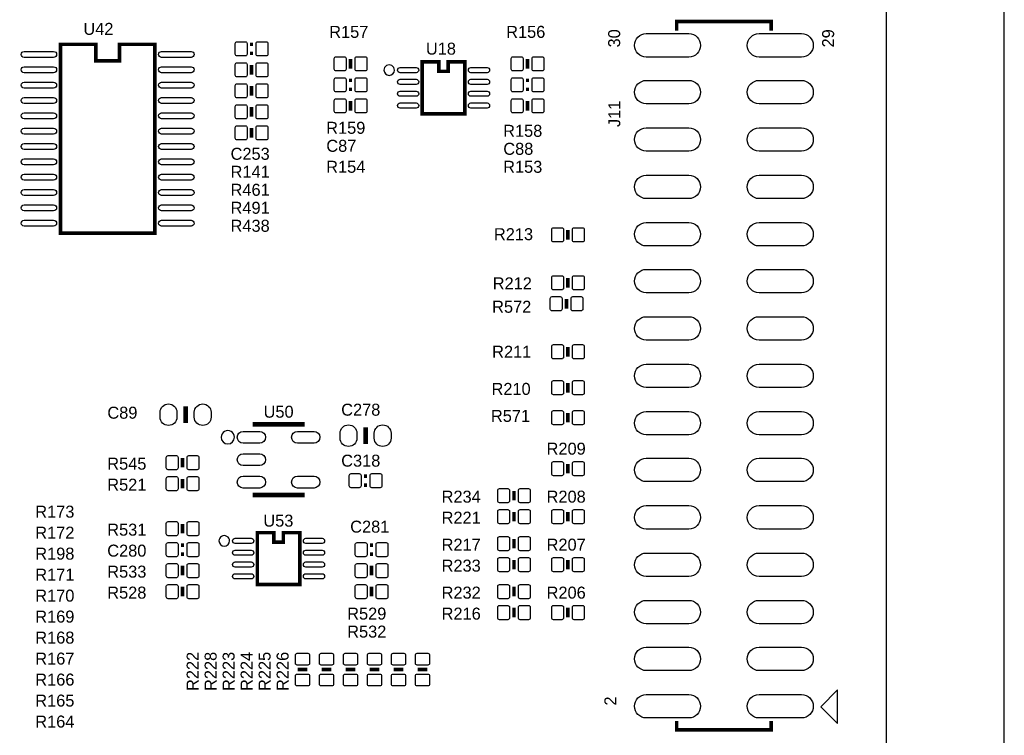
# Model space of a CAD drawing. Extents: x -5 to 175, y -1 to 134.
# Tile 17 of 19: x 133 to 175, y 42 to 72. Entities that reach past the tile are written whole.
import ezdxf

# ---------------------------------------------------------------- set-up
doc = ezdxf.new("R2010")
doc.units = 0
for name, color, linetype in [('BG_OUTLINE', 7, 'CONTINUOUS'), ('PG_SILKSCREEN_TOP', 7, 'CONTINUOUS'), ('PIN_TOP', 12, 'CONTINUOUS'), ('RD_SILKSCREEN_TOP', 7, 'CONTINUOUS')]:
    doc.layers.add(name, color=color, linetype=linetype)

msp = doc.modelspace()

# ---------------------------------------------------------------- linework, layer by layer
at = {"layer": 'BG_OUTLINE'}
for points in [[(-0.999998, 124.99975), (-0.999998, 123.72975), (0, 123.72975, -0.414214), (1.27, 124.99975), (168.730676, 124.99975, -0.414214), (170.000676, 123.72975), (170.000676, 1.27, -0.414214), (168.730676, 0), (1.27, 0, -0.414214), (0, 1.27), (0, 123.72975)], [(171.000674, 0), (173.730666, 0, 0.414214), (175.000666, 1.27), (175.000666, 123.72975, 0.414214), (173.730666, 124.99975), (171.000674, 124.99975)]]:
    msp.add_lwpolyline(points, format="xyb", dxfattribs=at)
at = {"layer": 'PG_SILKSCREEN_TOP'}
for points, const_width in [([(161.12871, 71.896986), (161.12871, 72.27697), (165.128702, 72.27697), (165.128702, 71.896986)], 0.1524), ([(135.033004, 71.309992), (135.033004, 63.310008), (139.032996, 63.310008), (139.032996, 71.309992), (137.533126, 71.309992), (137.533126, 70.609968), (136.532874, 70.609968), (136.532874, 71.309992), (135.033004, 71.309992)], 0.1524), ([(143.1925, 71.3105), (143.0655, 71.3105)], 0.1524), ([(143.0655, 70.9295), (143.1925, 70.9295)], 0.1524), ([(143.129, 70.4342), (143.129, 70.0278)], 0.1524), ([(147.32, 70.2818), (147.32, 70.6882)], 0.1524), ([(150.357078, 70.569074), (151.057102, 70.569074), (151.057102, 70.169024), (151.456898, 70.169024), (151.456898, 70.569074), (152.156922, 70.569074), (152.156922, 68.368926), (150.357078, 68.368926), (150.357078, 70.569074)], 0.1524), ([(154.813, 70.6882), (154.813, 70.2818)], 0.1524), ([(147.3835, 69.7865), (147.2565, 69.7865)], 0.1524), ([(154.8765, 69.7865), (154.7495, 69.7865)], 0.1524), ([(143.129, 69.5452), (143.129, 69.1388)], 0.1524), ([(147.2565, 69.4055), (147.3835, 69.4055)], 0.1524), ([(154.7495, 69.4055), (154.8765, 69.4055)], 0.1524), ([(147.32, 68.5038), (147.32, 68.9102)], 0.1524), ([(154.813, 68.9102), (154.813, 68.5038)], 0.1524), ([(143.129, 68.6562), (143.129, 68.2498)], 0.1524), ([(143.129, 67.7672), (143.129, 67.3608)], 0.1524), ([(156.524706, 63.4492), (156.524706, 63.0428)], 0.1524), ([(156.524706, 61.4172), (156.524706, 61.0108)], 0.1524), ([(156.464, 60.5282), (156.464, 60.1218)], 0.1524), ([(156.524706, 58.4962), (156.524706, 58.0898)], 0.1524), ([(156.524706, 56.9722), (156.524706, 56.5658)], 0.1524), ([(140.335, 55.9816), (140.335, 55.2704)], 0.2032), ([(156.524706, 55.7022), (156.524706, 55.2958)], 0.1524), ([(143.272002, 55.121048), (143.272002, 55.221124), (145.271998, 55.221124), (145.271998, 55.121048)], 0.2032), ([(147.955, 54.3814), (147.955, 55.0926)], 0.2032), ([(140.208, 53.7972), (140.208, 53.3908)], 0.1524), ([(156.524706, 53.5432), (156.524706, 53.1368)], 0.1524), ([(140.208, 52.5018), (140.208, 52.9082)], 0.1524), ([(148.0185, 53.0225), (147.8915, 53.0225)], 0.1524), ([(147.8915, 52.6415), (148.0185, 52.6415)], 0.1524), ([(143.272002, 52.320952), (143.272002, 52.220876), (145.271998, 52.220876), (145.271998, 52.320952)], 0.2032), ([(154.238706, 52.4002), (154.238706, 51.9938)], 0.1524), ([(154.238706, 51.1048), (154.238706, 51.5112)], 0.1524), ([(156.524706, 51.5112), (156.524706, 51.1048)], 0.1524), ([(140.208, 50.5968), (140.208, 51.0032)], 0.1524), ([(143.372078, 50.630074), (144.072102, 50.630074), (144.072102, 50.230024), (144.471898, 50.230024), (144.471898, 50.630074), (145.171922, 50.630074), (145.171922, 48.429926), (143.372078, 48.429926), (143.372078, 50.630074)], 0.1524), ([(140.2715, 50.1015), (140.1445, 50.1015)], 0.1524), ([(148.2725, 50.1015), (148.1455, 50.1015)], 0.1524), ([(154.238706, 49.9618), (154.238706, 50.3682)], 0.1524), ([(140.1445, 49.7205), (140.2715, 49.7205)], 0.1524), ([(148.1455, 49.7205), (148.2725, 49.7205)], 0.1524), ([(140.208, 48.8188), (140.208, 49.2252)], 0.1524), ([(148.209, 48.8188), (148.209, 49.2252)], 0.1524), ([(154.238706, 49.4792), (154.238706, 49.0728)], 0.1524), ([(156.524706, 49.4792), (156.524706, 49.0728)], 0.1524), ([(140.208, 48.3362), (140.208, 47.9298)], 0.1524), ([(148.209, 48.3362), (148.209, 47.9298)], 0.1524), ([(154.238706, 48.3362), (154.238706, 47.9298)], 0.1524), ([(154.238706, 47.0408), (154.238706, 47.4472)], 0.1524), ([(156.524706, 47.4472), (156.524706, 47.0408)], 0.1524), ([(145.0848, 44.831), (145.4912, 44.831)], 0.1524), ([(146.1008, 44.831), (146.5072, 44.831)], 0.1524), ([(147.1168, 44.831), (147.5232, 44.831)], 0.1524), ([(148.1328, 44.831), (148.5392, 44.831)], 0.1524), ([(149.1488, 44.831), (149.5552, 44.831)], 0.1524), ([(150.1648, 44.831), (150.5712, 44.831)], 0.1524), ([(161.12871, 42.647108), (161.12871, 42.27703), (165.128702, 42.27703), (165.128702, 42.647108)], 0.1524)]:
    msp.add_lwpolyline(points, dxfattribs=dict(at, const_width=const_width))
for points in [[(149.18055, 70.219062, 1), (148.73345, 70.218938, 1)], [(142.404846, 54.67096, 1), (141.839154, 54.67104, 1)], [(142.19555, 50.280062, 1), (141.74845, 50.279938, 1)]]:
    msp.add_lwpolyline(points, format="xyb", close=True, dxfattribs=at)
msp.add_lwpolyline([(167.226488, 43.257724), (167.937688, 42.546524), (167.937688, 43.968924)], close=True, dxfattribs=at)
at = {"layer": 'PIN_TOP'}
for points in [[(159.839406, 71.76389), (161.642806, 71.76389, -1), (161.642806, 70.77329), (159.839406, 70.77329, -1)], [(164.614606, 71.76389), (166.418006, 71.76389, -1), (166.418006, 70.77329), (164.614606, 70.77329, -1)], [(142.864078, 70.820026), (142.514066, 70.820026, -0.415686), (142.439136, 70.894956), (142.439136, 71.345044, -0.415686), (142.514066, 71.419974), (142.864078, 71.419974, -0.415686), (142.939008, 71.345044), (142.939008, 70.894956, -0.415686)], [(143.743934, 70.820026), (143.393922, 70.820026, -0.415686), (143.318992, 70.894956), (143.318992, 71.345044, -0.415686), (143.393922, 71.419974), (143.743934, 71.419974, -0.415686), (143.818864, 71.345044), (143.818864, 70.894956, -0.415686)], [(134.748016, 70.760082), (133.497828, 70.760082, -1), (133.497828, 71.010018), (134.748016, 71.010018, -1)], [(140.568172, 70.760082), (139.317984, 70.760082, -1), (139.317984, 71.010018), (140.568172, 71.010018, -1)], [(142.514066, 70.530974), (142.864078, 70.530974, -0.415686), (142.939008, 70.456044), (142.939008, 70.005956, -0.415686), (142.864078, 69.931026), (142.514066, 69.931026, -0.415686), (142.439136, 70.005956), (142.439136, 70.456044, -0.415686)], [(143.393922, 70.530974), (143.743934, 70.530974, -0.415686), (143.818864, 70.456044), (143.818864, 70.005956, -0.415686), (143.743934, 69.931026), (143.393922, 69.931026, -0.415686), (143.318992, 70.005956), (143.318992, 70.456044, -0.415686)], [(147.055078, 70.185026), (146.705066, 70.185026, -0.415686), (146.630136, 70.259956), (146.630136, 70.710044, -0.415686), (146.705066, 70.784974), (147.055078, 70.784974, -0.415686), (147.130008, 70.710044), (147.130008, 70.259956, -0.415686)], [(147.934934, 70.185026), (147.584922, 70.185026, -0.415686), (147.509992, 70.259956), (147.509992, 70.710044, -0.415686), (147.584922, 70.784974), (147.934934, 70.784974, -0.415686), (148.009864, 70.710044), (148.009864, 70.259956, -0.415686)], [(154.198066, 70.784974), (154.548078, 70.784974, -0.415686), (154.623008, 70.710044), (154.623008, 70.259956, -0.415686), (154.548078, 70.185026), (154.198066, 70.185026, -0.415686), (154.123136, 70.259956), (154.123136, 70.710044, -0.415686)], [(155.077922, 70.784974), (155.427934, 70.784974, -0.415686), (155.502864, 70.710044), (155.502864, 70.259956, -0.415686), (155.427934, 70.185026), (155.077922, 70.185026, -0.415686), (155.002992, 70.259956), (155.002992, 70.710044, -0.415686)], [(134.748016, 70.110096), (133.497828, 70.110096, -1), (133.497828, 70.360032), (134.748016, 70.360032, -1)], [(140.568172, 70.110096), (139.317984, 70.110096, -1), (139.317984, 70.360032), (140.568172, 70.360032, -1)], [(149.416897, 70.329044), (150.096855, 70.329044, -1), (150.096855, 70.10908), (149.416897, 70.10908, -1)], [(152.417145, 70.329044), (153.097103, 70.329044, -1), (153.097103, 70.10908), (152.417145, 70.10908, -1)], [(134.748016, 69.46011), (133.497828, 69.46011, -1), (133.497828, 69.710046), (134.748016, 69.710046, -1)], [(140.568172, 69.46011), (139.317984, 69.46011, -1), (139.317984, 69.710046), (140.568172, 69.710046, -1)], [(142.514066, 69.641974), (142.864078, 69.641974, -0.415686), (142.939008, 69.567044), (142.939008, 69.116956, -0.415686), (142.864078, 69.042026), (142.514066, 69.042026, -0.415686), (142.439136, 69.116956), (142.439136, 69.567044, -0.415686)], [(143.393922, 69.641974), (143.743934, 69.641974, -0.415686), (143.818864, 69.567044), (143.818864, 69.116956, -0.415686), (143.743934, 69.042026), (143.393922, 69.042026, -0.415686), (143.318992, 69.116956), (143.318992, 69.567044, -0.415686)], [(146.705066, 69.895974), (147.055078, 69.895974, -0.415686), (147.130008, 69.821044), (147.130008, 69.370956, -0.415686), (147.055078, 69.296026), (146.705066, 69.296026, -0.415686), (146.630136, 69.370956), (146.630136, 69.821044, -0.415686)], [(147.584922, 69.895974), (147.934934, 69.895974, -0.415686), (148.009864, 69.821044), (148.009864, 69.370956, -0.415686), (147.934934, 69.296026), (147.584922, 69.296026, -0.415686), (147.509992, 69.370956), (147.509992, 69.821044, -0.415686)], [(149.416897, 69.828918), (150.096855, 69.828918, -1), (150.096855, 69.608954), (149.416897, 69.608954, -1)], [(152.417145, 69.828918), (153.097103, 69.828918, -1), (153.097103, 69.608954), (152.417145, 69.608954, -1)], [(154.548078, 69.296026), (154.198066, 69.296026, -0.415686), (154.123136, 69.370956), (154.123136, 69.821044, -0.415686), (154.198066, 69.895974), (154.548078, 69.895974, -0.415686), (154.623008, 69.821044), (154.623008, 69.370956, -0.415686)], [(155.427934, 69.296026), (155.077922, 69.296026, -0.415686), (155.002992, 69.370956), (155.002992, 69.821044, -0.415686), (155.077922, 69.895974), (155.427934, 69.895974, -0.415686), (155.502864, 69.821044), (155.502864, 69.370956, -0.415686)], [(159.839406, 69.78269), (161.642806, 69.78269, -1), (161.642806, 68.79209), (159.839406, 68.79209, -1)], [(164.614606, 69.78269), (166.418006, 69.78269, -1), (166.418006, 68.79209), (164.614606, 68.79209, -1)], [(149.416897, 69.329046), (150.096855, 69.329046, -1), (150.096855, 69.109082), (149.416897, 69.109082, -1)], [(152.417145, 69.329046), (153.097103, 69.329046, -1), (153.097103, 69.109082), (152.417145, 69.109082, -1)], [(134.748016, 68.810124), (133.497828, 68.810124, -1), (133.497828, 69.06006), (134.748016, 69.06006, -1)], [(140.568172, 68.810124), (139.317984, 68.810124, -1), (139.317984, 69.06006), (140.568172, 69.06006, -1)], [(147.055078, 68.407026), (146.705066, 68.407026, -0.415686), (146.630136, 68.481956), (146.630136, 68.932044, -0.415686), (146.705066, 69.006974), (147.055078, 69.006974, -0.415686), (147.130008, 68.932044), (147.130008, 68.481956, -0.415686)], [(147.934934, 68.407026), (147.584922, 68.407026, -0.415686), (147.509992, 68.481956), (147.509992, 68.932044, -0.415686), (147.584922, 69.006974), (147.934934, 69.006974, -0.415686), (148.009864, 68.932044), (148.009864, 68.481956, -0.415686)], [(149.416897, 68.82892), (150.096855, 68.82892, -1), (150.096855, 68.608956), (149.416897, 68.608956, -1)], [(152.417145, 68.82892), (153.097103, 68.82892, -1), (153.097103, 68.608956), (152.417145, 68.608956, -1)], [(154.198066, 69.006974), (154.548078, 69.006974, -0.415686), (154.623008, 68.932044), (154.623008, 68.481956, -0.415686), (154.548078, 68.407026), (154.198066, 68.407026, -0.415686), (154.123136, 68.481956), (154.123136, 68.932044, -0.415686)], [(155.077922, 69.006974), (155.427934, 69.006974, -0.415686), (155.502864, 68.932044), (155.502864, 68.481956, -0.415686), (155.427934, 68.407026), (155.077922, 68.407026, -0.415686), (155.002992, 68.481956), (155.002992, 68.932044, -0.415686)], [(134.748016, 68.160138), (133.497828, 68.160138, -1), (133.497828, 68.410074), (134.748016, 68.410074, -1)], [(140.568172, 68.160138), (139.317984, 68.160138, -1), (139.317984, 68.410074), (140.568172, 68.410074, -1)], [(142.514066, 68.752974), (142.864078, 68.752974, -0.415686), (142.939008, 68.678044), (142.939008, 68.227956, -0.415686), (142.864078, 68.153026), (142.514066, 68.153026, -0.415686), (142.439136, 68.227956), (142.439136, 68.678044, -0.415686)], [(143.393922, 68.752974), (143.743934, 68.752974, -0.415686), (143.818864, 68.678044), (143.818864, 68.227956, -0.415686), (143.743934, 68.153026), (143.393922, 68.153026, -0.415686), (143.318992, 68.227956), (143.318992, 68.678044, -0.415686)], [(134.748016, 67.510152), (133.497828, 67.510152, -1), (133.497828, 67.760088), (134.748016, 67.760088, -1)], [(140.568172, 67.510152), (139.317984, 67.510152, -1), (139.317984, 67.760088), (140.568172, 67.760088, -1)], [(142.514066, 67.863974), (142.864078, 67.863974, -0.415686), (142.939008, 67.789044), (142.939008, 67.338956, -0.415686), (142.864078, 67.264026), (142.514066, 67.264026, -0.415686), (142.439136, 67.338956), (142.439136, 67.789044, -0.415686)], [(143.393922, 67.863974), (143.743934, 67.863974, -0.415686), (143.818864, 67.789044), (143.818864, 67.338956, -0.415686), (143.743934, 67.264026), (143.393922, 67.264026, -0.415686), (143.318992, 67.338956), (143.318992, 67.789044, -0.415686)], [(159.839406, 67.77609), (161.642806, 67.77609, -1), (161.642806, 66.78549), (159.839406, 66.78549, -1)], [(164.614606, 67.77609), (166.418006, 67.77609, -1), (166.418006, 66.78549), (164.614606, 66.78549, -1)], [(134.748016, 66.859912), (133.497828, 66.859912, -1), (133.497828, 67.109848), (134.748016, 67.109848, -1)], [(140.568172, 66.859912), (139.317984, 66.859912, -1), (139.317984, 67.109848), (140.568172, 67.109848, -1)], [(134.748016, 66.209926), (133.497828, 66.209926, -1), (133.497828, 66.459862), (134.748016, 66.459862, -1)], [(140.568172, 66.209926), (139.317984, 66.209926, -1), (139.317984, 66.459862), (140.568172, 66.459862, -1)], [(134.748016, 65.55994), (133.497828, 65.55994, -1), (133.497828, 65.809876), (134.748016, 65.809876, -1)], [(140.568172, 65.55994), (139.317984, 65.55994, -1), (139.317984, 65.809876), (140.568172, 65.809876, -1)], [(159.839406, 65.76949), (161.642806, 65.76949, -1), (161.642806, 64.77889), (159.839406, 64.77889, -1)], [(164.614606, 65.76949), (166.418006, 65.76949, -1), (166.418006, 64.77889), (164.614606, 64.77889, -1)], [(134.748016, 64.909954), (133.497828, 64.909954, -1), (133.497828, 65.15989), (134.748016, 65.15989, -1)], [(140.568172, 64.909954), (139.317984, 64.909954, -1), (139.317984, 65.15989), (140.568172, 65.15989, -1)], [(134.748016, 64.259968), (133.497828, 64.259968, -1), (133.497828, 64.509904), (134.748016, 64.509904, -1)], [(140.568172, 64.259968), (139.317984, 64.259968, -1), (139.317984, 64.509904), (140.568172, 64.509904, -1)], [(134.748016, 63.609982), (133.497828, 63.609982, -1), (133.497828, 63.859918), (134.748016, 63.859918, -1)], [(140.568172, 63.609982), (139.317984, 63.609982, -1), (139.317984, 63.859918), (140.568172, 63.859918, -1)], [(155.909772, 63.545974), (156.259784, 63.545974, -0.415686), (156.334714, 63.471044), (156.334714, 63.020956, -0.415686), (156.259784, 62.946026), (155.909772, 62.946026, -0.415686), (155.834842, 63.020956), (155.834842, 63.471044, -0.415686)], [(156.789628, 63.545974), (157.13964, 63.545974, -0.415686), (157.21457, 63.471044), (157.21457, 63.020956, -0.415686), (157.13964, 62.946026), (156.789628, 62.946026, -0.415686), (156.714698, 63.020956), (156.714698, 63.471044, -0.415686)], [(159.839406, 63.76289), (161.642806, 63.76289, -1), (161.642806, 62.77229), (159.839406, 62.77229, -1)], [(164.614606, 63.76289), (166.418006, 63.76289, -1), (166.418006, 62.77229), (164.614606, 62.77229, -1)], [(159.839406, 61.78169), (161.642806, 61.78169, -1), (161.642806, 60.79109), (159.839406, 60.79109, -1)], [(164.614606, 61.78169), (166.418006, 61.78169, -1), (166.418006, 60.79109), (164.614606, 60.79109, -1)], [(155.909772, 61.513974), (156.259784, 61.513974, -0.415686), (156.334714, 61.439044), (156.334714, 60.988956, -0.415686), (156.259784, 60.914026), (155.909772, 60.914026, -0.415686), (155.834842, 60.988956), (155.834842, 61.439044, -0.415686)], [(156.789628, 61.513974), (157.13964, 61.513974, -0.415686), (157.21457, 61.439044), (157.21457, 60.988956, -0.415686), (157.13964, 60.914026), (156.789628, 60.914026, -0.415686), (156.714698, 60.988956), (156.714698, 61.439044, -0.415686)], [(155.849066, 60.624974), (156.199078, 60.624974, -0.415686), (156.274008, 60.550044), (156.274008, 60.099956, -0.415686), (156.199078, 60.025026), (155.849066, 60.025026, -0.415686), (155.774136, 60.099956), (155.774136, 60.550044, -0.415686)], [(156.728922, 60.624974), (157.078934, 60.624974, -0.415686), (157.153864, 60.550044), (157.153864, 60.099956, -0.415686), (157.078934, 60.025026), (156.728922, 60.025026, -0.415686), (156.653992, 60.099956), (156.653992, 60.550044, -0.415686)], [(159.839406, 59.77509), (161.642806, 59.77509, -1), (161.642806, 58.78449), (159.839406, 58.78449, -1)], [(164.614606, 59.77509), (166.418006, 59.77509, -1), (166.418006, 58.78449), (164.614606, 58.78449, -1)], [(155.909772, 58.592974), (156.259784, 58.592974, -0.415686), (156.334714, 58.518044), (156.334714, 58.067956, -0.415686), (156.259784, 57.993026), (155.909772, 57.993026, -0.415686), (155.834842, 58.067956), (155.834842, 58.518044, -0.415686)], [(156.789628, 58.592974), (157.13964, 58.592974, -0.415686), (157.21457, 58.518044), (157.21457, 58.067956, -0.415686), (157.13964, 57.993026), (156.789628, 57.993026, -0.415686), (156.714698, 58.067956), (156.714698, 58.518044, -0.415686)], [(159.839406, 57.76849), (161.642806, 57.76849, -1), (161.642806, 56.77789), (159.839406, 56.77789, -1)], [(164.614606, 57.76849), (166.418006, 57.76849, -1), (166.418006, 56.77789), (164.614606, 56.77789, -1)], [(155.909772, 57.068974), (156.259784, 57.068974, -0.415686), (156.334714, 56.994044), (156.334714, 56.543956, -0.415686), (156.259784, 56.469026), (155.909772, 56.469026, -0.415686), (155.834842, 56.543956), (155.834842, 56.994044, -0.415686)], [(156.789628, 57.068974), (157.13964, 57.068974, -0.415686), (157.21457, 56.994044), (157.21457, 56.543956, -0.415686), (157.13964, 56.469026), (156.789628, 56.469026, -0.415686), (156.714698, 56.543956), (156.714698, 56.994044, -0.415686)], [(139.255246, 55.5244), (139.255246, 55.7276, -1), (139.966446, 55.7276), (139.966446, 55.5244, -1)], [(140.703554, 55.5244), (140.703554, 55.7276, -1), (141.414754, 55.7276), (141.414754, 55.5244, -1)], [(155.909772, 55.798974), (156.259784, 55.798974, -0.415686), (156.334714, 55.724044), (156.334714, 55.273956, -0.415686), (156.259784, 55.199026), (155.909772, 55.199026, -0.415686), (155.834842, 55.273956), (155.834842, 55.724044, -0.415686)], [(156.789628, 55.798974), (157.13964, 55.798974, -0.415686), (157.21457, 55.724044), (157.21457, 55.273956, -0.415686), (157.13964, 55.199026), (156.789628, 55.199026, -0.415686), (156.714698, 55.273956), (156.714698, 55.724044, -0.415686)], [(159.839406, 55.76189), (161.642806, 55.76189, -1), (161.642806, 54.77129), (159.839406, 54.77129, -1)], [(164.614606, 55.76189), (166.418006, 55.76189, -1), (166.418006, 54.77129), (164.614606, 54.77129, -1)], [(147.586446, 54.8386), (147.586446, 54.6354, -1), (146.875246, 54.6354), (146.875246, 54.8386, -1)], [(149.034754, 54.8386), (149.034754, 54.6354, -1), (148.323554, 54.6354), (148.323554, 54.8386, -1)], [(143.471773, 54.420897), (142.772003, 54.420897, -1), (142.772003, 54.921023), (143.471773, 54.921023, -1)], [(145.771997, 54.420897), (145.072227, 54.420897, -1), (145.072227, 54.921023), (145.771997, 54.921023, -1)], [(139.593066, 53.893974), (139.943078, 53.893974, -0.415686), (140.018008, 53.819044), (140.018008, 53.368956, -0.415686), (139.943078, 53.294026), (139.593066, 53.294026, -0.415686), (139.518136, 53.368956), (139.518136, 53.819044, -0.415686)], [(140.472922, 53.893974), (140.822934, 53.893974, -0.415686), (140.897864, 53.819044), (140.897864, 53.368956, -0.415686), (140.822934, 53.294026), (140.472922, 53.294026, -0.415686), (140.397992, 53.368956), (140.397992, 53.819044, -0.415686)], [(143.471773, 53.470937), (142.772003, 53.470937, -1), (142.772003, 53.971063), (143.471773, 53.971063, -1)], [(155.909772, 53.639974), (156.259784, 53.639974, -0.415686), (156.334714, 53.565044), (156.334714, 53.114956, -0.415686), (156.259784, 53.040026), (155.909772, 53.040026, -0.415686), (155.834842, 53.114956), (155.834842, 53.565044, -0.415686)], [(156.789628, 53.639974), (157.13964, 53.639974, -0.415686), (157.21457, 53.565044), (157.21457, 53.114956, -0.415686), (157.13964, 53.040026), (156.789628, 53.040026, -0.415686), (156.714698, 53.114956), (156.714698, 53.565044, -0.415686)], [(159.839406, 53.78069), (161.642806, 53.78069, -1), (161.642806, 52.79009), (159.839406, 52.79009, -1)], [(164.614606, 53.78069), (166.418006, 53.78069, -1), (166.418006, 52.79009), (164.614606, 52.79009, -1)], [(139.943078, 52.405026), (139.593066, 52.405026, -0.415686), (139.518136, 52.479956), (139.518136, 52.930044, -0.415686), (139.593066, 53.004974), (139.943078, 53.004974, -0.415686), (140.018008, 52.930044), (140.018008, 52.479956, -0.415686)], [(140.822934, 52.405026), (140.472922, 52.405026, -0.415686), (140.397992, 52.479956), (140.397992, 52.930044, -0.415686), (140.472922, 53.004974), (140.822934, 53.004974, -0.415686), (140.897864, 52.930044), (140.897864, 52.479956, -0.415686)], [(143.471773, 52.520977), (142.772003, 52.520977, -1), (142.772003, 53.021103), (143.471773, 53.021103, -1)], [(145.771997, 52.520977), (145.072227, 52.520977, -1), (145.072227, 53.021103), (145.771997, 53.021103, -1)], [(147.690078, 52.532026), (147.340066, 52.532026, -0.415686), (147.265136, 52.606956), (147.265136, 53.057044, -0.415686), (147.340066, 53.131974), (147.690078, 53.131974, -0.415686), (147.765008, 53.057044), (147.765008, 52.606956, -0.415686)], [(148.569934, 52.532026), (148.219922, 52.532026, -0.415686), (148.144992, 52.606956), (148.144992, 53.057044, -0.415686), (148.219922, 53.131974), (148.569934, 53.131974, -0.415686), (148.644864, 53.057044), (148.644864, 52.606956, -0.415686)], [(153.623772, 52.496974), (153.973784, 52.496974, -0.415686), (154.048714, 52.422044), (154.048714, 51.971956, -0.415686), (153.973784, 51.897026), (153.623772, 51.897026, -0.415686), (153.548842, 51.971956), (153.548842, 52.422044, -0.415686)], [(154.503628, 52.496974), (154.85364, 52.496974, -0.415686), (154.92857, 52.422044), (154.92857, 51.971956, -0.415686), (154.85364, 51.897026), (154.503628, 51.897026, -0.415686), (154.428698, 51.971956), (154.428698, 52.422044, -0.415686)], [(159.839406, 51.77409), (161.642806, 51.77409, -1), (161.642806, 50.78349), (159.839406, 50.78349, -1)], [(164.614606, 51.77409), (166.418006, 51.77409, -1), (166.418006, 50.78349), (164.614606, 50.78349, -1)], [(153.973784, 51.008026), (153.623772, 51.008026, -0.415686), (153.548842, 51.082956), (153.548842, 51.533044, -0.415686), (153.623772, 51.607974), (153.973784, 51.607974, -0.415686), (154.048714, 51.533044), (154.048714, 51.082956, -0.415686)], [(154.85364, 51.008026), (154.503628, 51.008026, -0.415686), (154.428698, 51.082956), (154.428698, 51.533044, -0.415686), (154.503628, 51.607974), (154.85364, 51.607974, -0.415686), (154.92857, 51.533044), (154.92857, 51.082956, -0.415686)], [(155.909772, 51.607974), (156.259784, 51.607974, -0.415686), (156.334714, 51.533044), (156.334714, 51.082956, -0.415686), (156.259784, 51.008026), (155.909772, 51.008026, -0.415686), (155.834842, 51.082956), (155.834842, 51.533044, -0.415686)], [(156.789628, 51.607974), (157.13964, 51.607974, -0.415686), (157.21457, 51.533044), (157.21457, 51.082956, -0.415686), (157.13964, 51.008026), (156.789628, 51.008026, -0.415686), (156.714698, 51.082956), (156.714698, 51.533044, -0.415686)], [(139.943078, 50.500026), (139.593066, 50.500026, -0.415686), (139.518136, 50.574956), (139.518136, 51.025044, -0.415686), (139.593066, 51.099974), (139.943078, 51.099974, -0.415686), (140.018008, 51.025044), (140.018008, 50.574956, -0.415686)], [(140.822934, 50.500026), (140.472922, 50.500026, -0.415686), (140.397992, 50.574956), (140.397992, 51.025044, -0.415686), (140.472922, 51.099974), (140.822934, 51.099974, -0.415686), (140.897864, 51.025044), (140.897864, 50.574956, -0.415686)], [(153.973784, 49.865026), (153.623772, 49.865026, -0.415686), (153.548842, 49.939956), (153.548842, 50.390044, -0.415686), (153.623772, 50.464974), (153.973784, 50.464974, -0.415686), (154.048714, 50.390044), (154.048714, 49.939956, -0.415686)], [(154.85364, 49.865026), (154.503628, 49.865026, -0.415686), (154.428698, 49.939956), (154.428698, 50.390044, -0.415686), (154.503628, 50.464974), (154.85364, 50.464974, -0.415686), (154.92857, 50.390044), (154.92857, 49.939956, -0.415686)], [(139.593066, 50.210974), (139.943078, 50.210974, -0.415686), (140.018008, 50.136044), (140.018008, 49.685956, -0.415686), (139.943078, 49.611026), (139.593066, 49.611026, -0.415686), (139.518136, 49.685956), (139.518136, 50.136044, -0.415686)], [(140.472922, 50.210974), (140.822934, 50.210974, -0.415686), (140.897864, 50.136044), (140.897864, 49.685956, -0.415686), (140.822934, 49.611026), (140.472922, 49.611026, -0.415686), (140.397992, 49.685956), (140.397992, 50.136044, -0.415686)], [(142.431897, 50.390044), (143.111855, 50.390044, -1), (143.111855, 50.17008), (142.431897, 50.17008, -1)], [(145.432145, 50.390044), (146.112103, 50.390044, -1), (146.112103, 50.17008), (145.432145, 50.17008, -1)], [(147.944078, 49.611026), (147.594066, 49.611026, -0.415686), (147.519136, 49.685956), (147.519136, 50.136044, -0.415686), (147.594066, 50.210974), (147.944078, 50.210974, -0.415686), (148.019008, 50.136044), (148.019008, 49.685956, -0.415686)], [(148.823934, 49.611026), (148.473922, 49.611026, -0.415686), (148.398992, 49.685956), (148.398992, 50.136044, -0.415686), (148.473922, 50.210974), (148.823934, 50.210974, -0.415686), (148.898864, 50.136044), (148.898864, 49.685956, -0.415686)], [(142.431897, 49.889918), (143.111855, 49.889918, -1), (143.111855, 49.669954), (142.431897, 49.669954, -1)], [(145.432145, 49.889918), (146.112103, 49.889918, -1), (146.112103, 49.669954), (145.432145, 49.669954, -1)], [(159.839406, 49.76749), (161.642806, 49.76749, -1), (161.642806, 48.77689), (159.839406, 48.77689, -1)], [(164.614606, 49.76749), (166.418006, 49.76749, -1), (166.418006, 48.77689), (164.614606, 48.77689, -1)], [(139.943078, 48.722026), (139.593066, 48.722026, -0.415686), (139.518136, 48.796956), (139.518136, 49.247044, -0.415686), (139.593066, 49.321974), (139.943078, 49.321974, -0.415686), (140.018008, 49.247044), (140.018008, 48.796956, -0.415686)], [(140.822934, 48.722026), (140.472922, 48.722026, -0.415686), (140.397992, 48.796956), (140.397992, 49.247044, -0.415686), (140.472922, 49.321974), (140.822934, 49.321974, -0.415686), (140.897864, 49.247044), (140.897864, 48.796956, -0.415686)], [(142.431897, 49.390046), (143.111855, 49.390046, -1), (143.111855, 49.170082), (142.431897, 49.170082, -1)], [(145.432145, 49.390046), (146.112103, 49.390046, -1), (146.112103, 49.170082), (145.432145, 49.170082, -1)], [(147.944078, 48.722026), (147.594066, 48.722026, -0.415686), (147.519136, 48.796956), (147.519136, 49.247044, -0.415686), (147.594066, 49.321974), (147.944078, 49.321974, -0.415686), (148.019008, 49.247044), (148.019008, 48.796956, -0.415686)], [(148.823934, 48.722026), (148.473922, 48.722026, -0.415686), (148.398992, 48.796956), (148.398992, 49.247044, -0.415686), (148.473922, 49.321974), (148.823934, 49.321974, -0.415686), (148.898864, 49.247044), (148.898864, 48.796956, -0.415686)], [(153.623772, 49.575974), (153.973784, 49.575974, -0.415686), (154.048714, 49.501044), (154.048714, 49.050956, -0.415686), (153.973784, 48.976026), (153.623772, 48.976026, -0.415686), (153.548842, 49.050956), (153.548842, 49.501044, -0.415686)], [(154.503628, 49.575974), (154.85364, 49.575974, -0.415686), (154.92857, 49.501044), (154.92857, 49.050956, -0.415686), (154.85364, 48.976026), (154.503628, 48.976026, -0.415686), (154.428698, 49.050956), (154.428698, 49.501044, -0.415686)], [(155.909772, 49.575974), (156.259784, 49.575974, -0.415686), (156.334714, 49.501044), (156.334714, 49.050956, -0.415686), (156.259784, 48.976026), (155.909772, 48.976026, -0.415686), (155.834842, 49.050956), (155.834842, 49.501044, -0.415686)], [(156.789628, 49.575974), (157.13964, 49.575974, -0.415686), (157.21457, 49.501044), (157.21457, 49.050956, -0.415686), (157.13964, 48.976026), (156.789628, 48.976026, -0.415686), (156.714698, 49.050956), (156.714698, 49.501044, -0.415686)], [(142.431897, 48.88992), (143.111855, 48.88992, -1), (143.111855, 48.669956), (142.431897, 48.669956, -1)], [(145.432145, 48.88992), (146.112103, 48.88992, -1), (146.112103, 48.669956), (145.432145, 48.669956, -1)], [(139.593066, 48.432974), (139.943078, 48.432974, -0.415686), (140.018008, 48.358044), (140.018008, 47.907956, -0.415686), (139.943078, 47.833026), (139.593066, 47.833026, -0.415686), (139.518136, 47.907956), (139.518136, 48.358044, -0.415686)], [(140.472922, 48.432974), (140.822934, 48.432974, -0.415686), (140.897864, 48.358044), (140.897864, 47.907956, -0.415686), (140.822934, 47.833026), (140.472922, 47.833026, -0.415686), (140.397992, 47.907956), (140.397992, 48.358044, -0.415686)], [(147.594066, 48.432974), (147.944078, 48.432974, -0.415686), (148.019008, 48.358044), (148.019008, 47.907956, -0.415686), (147.944078, 47.833026), (147.594066, 47.833026, -0.415686), (147.519136, 47.907956), (147.519136, 48.358044, -0.415686)], [(148.473922, 48.432974), (148.823934, 48.432974, -0.415686), (148.898864, 48.358044), (148.898864, 47.907956, -0.415686), (148.823934, 47.833026), (148.473922, 47.833026, -0.415686), (148.398992, 47.907956), (148.398992, 48.358044, -0.415686)], [(153.623772, 48.432974), (153.973784, 48.432974, -0.415686), (154.048714, 48.358044), (154.048714, 47.907956, -0.415686), (153.973784, 47.833026), (153.623772, 47.833026, -0.415686), (153.548842, 47.907956), (153.548842, 48.358044, -0.415686)], [(154.503628, 48.432974), (154.85364, 48.432974, -0.415686), (154.92857, 48.358044), (154.92857, 47.907956, -0.415686), (154.85364, 47.833026), (154.503628, 47.833026, -0.415686), (154.428698, 47.907956), (154.428698, 48.358044, -0.415686)], [(153.973784, 46.944026), (153.623772, 46.944026, -0.415686), (153.548842, 47.018956), (153.548842, 47.469044, -0.415686), (153.623772, 47.543974), (153.973784, 47.543974, -0.415686), (154.048714, 47.469044), (154.048714, 47.018956, -0.415686)], [(154.85364, 46.944026), (154.503628, 46.944026, -0.415686), (154.428698, 47.018956), (154.428698, 47.469044, -0.415686), (154.503628, 47.543974), (154.85364, 47.543974, -0.415686), (154.92857, 47.469044), (154.92857, 47.018956, -0.415686)], [(155.909772, 47.543974), (156.259784, 47.543974, -0.415686), (156.334714, 47.469044), (156.334714, 47.018956, -0.415686), (156.259784, 46.944026), (155.909772, 46.944026, -0.415686), (155.834842, 47.018956), (155.834842, 47.469044, -0.415686)], [(156.789628, 47.543974), (157.13964, 47.543974, -0.415686), (157.21457, 47.469044), (157.21457, 47.018956, -0.415686), (157.13964, 46.944026), (156.789628, 46.944026, -0.415686), (156.714698, 47.018956), (156.714698, 47.469044, -0.415686)], [(159.839406, 47.76089), (161.642806, 47.76089, -1), (161.642806, 46.77029), (159.839406, 46.77029, -1)], [(164.614606, 47.76089), (166.418006, 47.76089, -1), (166.418006, 46.77029), (164.614606, 46.77029, -1)], [(144.988026, 45.095922), (144.988026, 45.445934, -0.415686), (145.062956, 45.520864), (145.513044, 45.520864, -0.415686), (145.587974, 45.445934), (145.587974, 45.095922, -0.415686), (145.513044, 45.020992), (145.062956, 45.020992, -0.415686)], [(146.004026, 45.095922), (146.004026, 45.445934, -0.415686), (146.078956, 45.520864), (146.529044, 45.520864, -0.415686), (146.603974, 45.445934), (146.603974, 45.095922, -0.415686), (146.529044, 45.020992), (146.078956, 45.020992, -0.415686)], [(147.020026, 45.095922), (147.020026, 45.445934, -0.415686), (147.094956, 45.520864), (147.545044, 45.520864, -0.415686), (147.619974, 45.445934), (147.619974, 45.095922, -0.415686), (147.545044, 45.020992), (147.094956, 45.020992, -0.415686)], [(148.036026, 45.095922), (148.036026, 45.445934, -0.415686), (148.110956, 45.520864), (148.561044, 45.520864, -0.415686), (148.635974, 45.445934), (148.635974, 45.095922, -0.415686), (148.561044, 45.020992), (148.110956, 45.020992, -0.415686)], [(149.052026, 45.095922), (149.052026, 45.445934, -0.415686), (149.126956, 45.520864), (149.577044, 45.520864, -0.415686), (149.651974, 45.445934), (149.651974, 45.095922, -0.415686), (149.577044, 45.020992), (149.126956, 45.020992, -0.415686)], [(150.068026, 45.095922), (150.068026, 45.445934, -0.415686), (150.142956, 45.520864), (150.593044, 45.520864, -0.415686), (150.667974, 45.445934), (150.667974, 45.095922, -0.415686), (150.593044, 45.020992), (150.142956, 45.020992, -0.415686)], [(159.839406, 45.77969), (161.642806, 45.77969, -1), (161.642806, 44.78909), (159.839406, 44.78909, -1)], [(164.614606, 45.77969), (166.418006, 45.77969, -1), (166.418006, 44.78909), (164.614606, 44.78909, -1)], [(144.988026, 44.216066), (144.988026, 44.566078, -0.415686), (145.062956, 44.641008), (145.513044, 44.641008, -0.415686), (145.587974, 44.566078), (145.587974, 44.216066, -0.415686), (145.513044, 44.141136), (145.062956, 44.141136, -0.415686)], [(146.004026, 44.216066), (146.004026, 44.566078, -0.415686), (146.078956, 44.641008), (146.529044, 44.641008, -0.415686), (146.603974, 44.566078), (146.603974, 44.216066, -0.415686), (146.529044, 44.141136), (146.078956, 44.141136, -0.415686)], [(147.020026, 44.216066), (147.020026, 44.566078, -0.415686), (147.094956, 44.641008), (147.545044, 44.641008, -0.415686), (147.619974, 44.566078), (147.619974, 44.216066, -0.415686), (147.545044, 44.141136), (147.094956, 44.141136, -0.415686)], [(148.036026, 44.216066), (148.036026, 44.566078, -0.415686), (148.110956, 44.641008), (148.561044, 44.641008, -0.415686), (148.635974, 44.566078), (148.635974, 44.216066, -0.415686), (148.561044, 44.141136), (148.110956, 44.141136, -0.415686)], [(149.052026, 44.216066), (149.052026, 44.566078, -0.415686), (149.126956, 44.641008), (149.577044, 44.641008, -0.415686), (149.651974, 44.566078), (149.651974, 44.216066, -0.415686), (149.577044, 44.141136), (149.126956, 44.141136, -0.415686)], [(150.068026, 44.216066), (150.068026, 44.566078, -0.415686), (150.142956, 44.641008), (150.593044, 44.641008, -0.415686), (150.667974, 44.566078), (150.667974, 44.216066, -0.415686), (150.593044, 44.141136), (150.142956, 44.141136, -0.415686)], [(159.839406, 43.77309), (161.642806, 43.77309, -1), (161.642806, 42.78249), (159.839406, 42.78249, -1)], [(164.614606, 43.77309), (166.418006, 43.77309, -1), (166.418006, 42.78249), (164.614606, 42.78249, -1)]]:
    msp.add_lwpolyline(points, format="xyb", close=True, dxfattribs=at)

# ---------------------------------------------------------------- texts
at = {"layer": 'PG_SILKSCREEN_TOP', "width": 1.02}
for s, p in [('30', (158.73476, 71.178928)), ('29', (167.794686, 71.178928)), ('2', (158.57474, 43.308016))]:
    msp.add_text(s, height=0.508, rotation=90, dxfattribs=at).set_placement(p)
at = {"layer": 'RD_SILKSCREEN_TOP', "width": 1.02}
for s, p in [('U42', (136.00684, 71.712582)), ('R157', (146.41576, 71.585582)), ('R156', (153.90876, 71.585582)), ('U18', (150.51024, 70.874382)), ('R159', (146.28876, 67.521582)), ('R158', (153.78176, 67.394582)), ('C87', (146.29384, 66.759582)), ('C88', (153.78684, 66.632582)), ('C253', (142.24, 66.421)), ('R154', (146.28876, 65.870582)), ('R153', (153.78176, 65.870582)), ('R141', (142.24, 65.659)), ('R461', (142.24, 64.897)), ('R491', (142.24, 64.135)), ('R438', (142.24, 63.373)), ('R213', (153.3906, 63.0174)), ('R212', (153.3398, 60.9346)), ('R572', (153.3144, 59.944)), ('R211', (153.3144, 58.039)), ('R210', (153.289, 56.4642)), ('C89', (137.02284, 55.456582)), ('U50', (143.637, 55.499)), ('C278', (146.92376, 55.583582)), ('R571', (153.2636, 55.3212)), ('R209', (155.620466, 53.932582)), ('R545', (137.01776, 53.297582)), ('C318', (146.92376, 53.424582)), ('R521', (137.01776, 52.408582)), ('R234', (151.175466, 51.900582)), ('R208', (155.620466, 51.900582)), ('R173', (133.96976, 51.265582)), ('U53', (143.62684, 50.884582)), ('R221', (151.175466, 51.011582)), ('R172', (133.96976, 50.376582)), ('R531', (137.01776, 50.503582)), ('C281', (147.30476, 50.630582)), ('C280', (137.01776, 49.614582)), ('R217', (151.175466, 49.868582)), ('R207', (155.620466, 49.868582)), ('R198', (133.96976, 49.487582)), ('R533', (137.01776, 48.725582)), ('R233', (151.175466, 48.979582)), ('R171', (133.96976, 48.598582)), ('R170', (133.96976, 47.709582)), ('R528', (137.01776, 47.836582)), ('R232', (151.175466, 47.836582)), ('R206', (155.620466, 47.836582)), ('R169', (133.96976, 46.820582)), ('R529', (147.17776, 46.947582)), ('R216', (151.175466, 46.947582)), ('R532', (147.17776, 46.185582)), ('R168', (133.96976, 45.931582)), ('R167', (133.96976, 45.042582)), ('R166', (133.96976, 44.153582)), ('R165', (133.96976, 43.264582)), ('R164', (133.96976, 42.375582))]:
    msp.add_text(s, height=0.508, dxfattribs=at).set_placement(p)
for s, p in [('J11', (158.74111, 67.80784)), ('R222', (140.885418, 43.92676)), ('R228', (141.647418, 43.92676)), ('R223', (142.409418, 43.92676)), ('R224', (143.171418, 43.92676)), ('R225', (143.933418, 43.92676)), ('R226', (144.695418, 43.92676))]:
    msp.add_text(s, height=0.508, rotation=90, dxfattribs=at).set_placement(p)

doc.saveas('drawing.dxf')
